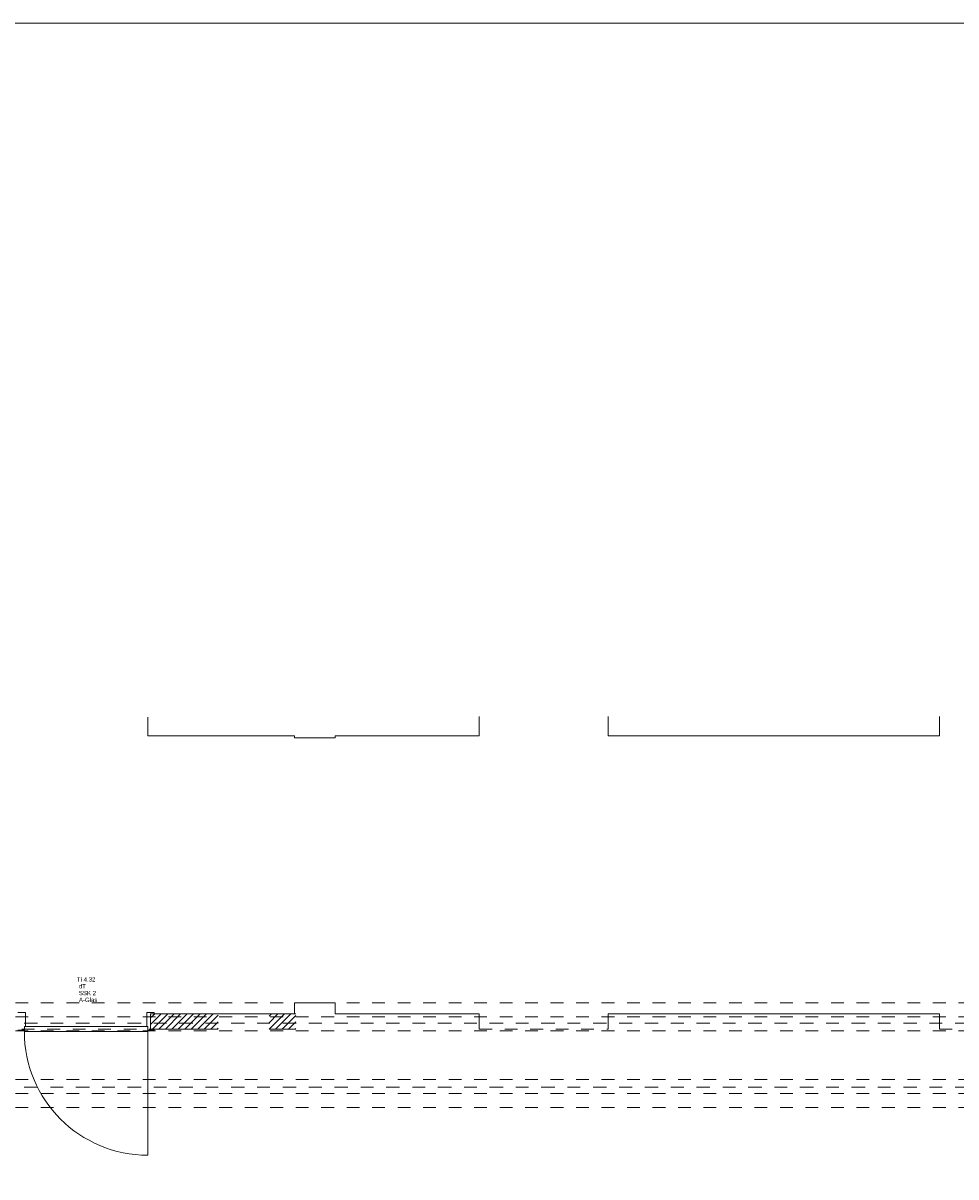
# Model space of a CAD drawing. Header units: metres. Extents: x -3.5 to 65.3, y -10.9 to 16.7.
# Tile 233 of 234: x 52.2 to 59.6, y 4.6 to 13.7. Entities that reach past the tile are written whole.
import ezdxf

# ---------------------------------------------------------------- set-up
doc = ezdxf.new("R2010")
doc.units = ezdxf.units.M
doc.header["$MEASUREMENT"] = 0
for name, pattern in [('Achse', [0.08, 0.04, -0.02, 0, -0.02]), ('Strichlinie doppelt', [0.218722, 0.105833, -0.042333, 0.028222, -0.042333]), ('Strichlinie eng', [0.046, 0.03, -0.016]), ('Untersicht', [0.04, 0.03, -0.01]), ('Wipeout_Contour', [1, 0, -1])]:
    doc.linetypes.add(name, pattern=pattern)
for name, color, linetype in [('451 - Universal.Achsen Raster', 7, 'Continuous'), ('603 - Struktur.Bodenplatte_ Decke Roh', 7, 'Continuous'), ('605 - Struktur.Wand Innen', 7, 'Continuous'), ('608 - Struktur.Träger', 7, 'Continuous'), ('650 - Abdeckung.Fußboden Aufbau', 7, 'Continuous')]:
    doc.layers.add(name, color=color, linetype=linetype)
doc.styles.add('ERSTELLTER_STIL_1', font='txt')
pattern_1 = [(45, (0, 0), (-0.025455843, 0.025455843), [])]

msp = doc.modelspace()

# ---------------------------------------------------------------- linework, layer by layer
at = {"layer": '451 - Universal.Achsen Raster', "color": 160, "linetype": 'Strichlinie doppelt', "lineweight": 9, "true_color": 0x3232ff}
msp.add_line((64.935, 5.35), (-3.175, 5.35), dxfattribs=at)
at = {"layer": '603 - Struktur.Bodenplatte_ Decke Roh', "color": 7, "linetype": 'Continuous', "lineweight": 18, "flags": 128}
msp.add_lwpolyline([(-0.015, 0.005), (62.275, 0.005), (62.275, 13.695), (50.78, 13.695), (50.78, 13.455), (50.78, 13), (50.84, 13), (50.84, 8.585), (49.03, 8.585), (49.03, 8.725), (47.41, 8.725), (47.41, 13), (47.48, 13), (47.48, 13.455), (47.48, 13.695), (14.78, 13.695)], dxfattribs=at)
at = {"layer": '605 - Struktur.Wand Innen', "color": 1, "linetype": 'Continuous', "lineweight": 13}
for p, q in [((52.2, 5.935), (52.26, 5.935)), ((52.26, 5.935), (52.26, 5.825)), ((52.25, 5.795), (52.2, 5.795)), ((52.26, 5.825), (52.25, 5.825)), ((52.25, 5.825), (52.25, 5.795)), ((52.25, 5.785), (52.25, 5.825))]:
    msp.add_line(p, q, dxfattribs=at)
at = {"layer": '608 - Struktur.Träger', "color": 7, "linetype": 'Untersicht', "lineweight": 13}
for p, q in [((0.38, 6.01), (61.88, 6.01)), ((0.38, 5.41), (61.88, 5.41)), ((0.38, 5.19), (61.88, 5.19))]:
    msp.add_line(p, q, dxfattribs=at)
at = {"layer": '608 - Struktur.Träger', "color": 7, "linetype": 'Achse', "lineweight": 9}
msp.add_line((0.38, 5.3), (61.88, 5.3), dxfattribs=at)
at = {"layer": '650 - Abdeckung.Fußboden Aufbau', "color": 7, "linetype": 'Continuous', "lineweight": 13, "flags": 128}
for points in [[(55.82, 8.255), (55.82, 8.105), (54.69, 8.105), (54.69, 8.09), (54.37, 8.09), (54.37, 8.105), (53.22, 8.105), (53.22, 8.25)], [(59.43, 8.255), (59.43, 8.105), (56.83, 8.105), (56.83, 8.255)], [(53.24, 5.805), (53.24, 5.925), (54.37, 5.925), (54.37, 6.01), (54.69, 6.01), (54.69, 5.925), (55.82, 5.925), (55.82, 5.8045)], [(56.83, 5.8045), (56.83, 5.925), (59.43, 5.925), (59.43, 5.805)]]:
    msp.add_lwpolyline(points, dxfattribs=at)
at = {"layer": '650 - Abdeckung.Fußboden Aufbau', "color": 7, "linetype": 'Strichlinie eng', "lineweight": 13, "flags": 128}
for points in [[(52.23, 5.805), (53.24, 5.805)], [(55.82, 5.8045), (56.83, 5.8045)], [(59.43, 5.805), (60.44, 5.805)]]:
    msp.add_lwpolyline(points, dxfattribs=at)

# ---------------------------------------------------------------- texts
at = {"layer": '605 - Struktur.Wand Innen', "color": 1, "lineweight": 9, "char_height": 0.034, "style": 'ERSTELLTER_STIL_1'}
for s, insert, attachment_point in [('\\A1;{\\pqr;\\pt0;\\fArial|b0|i0|c0|p38;}', (52.652, 6.1653), 3), ('\\A1;{\\pqc;\\pt0;\\fArial|b0|i0|c0|p38;Ti 4.32}', (52.735, 6.1764), 8), ('\\A1;{\\pql;\\pt0;\\fArial|b0|i0|c0|p38;dT}', (52.6781, 6.1575), 1), ('\\A1;{\\pqr;\\pt0;\\fArial|b0|i0|c0|p38;}', (52.652, 6.1119), 3), ('\\A1;{\\pql;\\pt0;\\fArial|b0|i0|c0|p38;SSK 2}', (52.6781, 6.1041), 1), ('\\A1;{\\pqr;\\pt0;\\fArial|b0|i0|c0|p38;}', (52.652, 6.0584), 3), ('\\A1;{\\pql;\\pt0;\\fArial|b0|i0|c0|p38;A-Glas}', (52.6781, 6.0507), 1)]:
    msp.add_mtext(s, dxfattribs=dict(at, insert=insert, attachment_point=attachment_point))

# ---------------------------------------------------------------- next in the draw order: wipeouts: each hides what was drawn before it
at = {"color": 254, "linetype": 'Wipeout_Contour', "lineweight": 0, "ltscale": 215.310029}
msp.add_wipeout([(53.24, 5.925), (53.24, 5.805), (53.77, 5.805), (53.77, 5.925)], dxfattribs=at).dxf.layer = '605 - Struktur.Wand Innen'
at = {"color": 254, "linetype": 'Wipeout_Contour', "lineweight": 0, "ltscale": 218.37248}
msp.add_wipeout([(54.38, 5.925), (54.17, 5.925), (54.17, 5.805), (54.38, 5.805)], dxfattribs=at).dxf.layer = '605 - Struktur.Wand Innen'

# ---------------------------------------------------------------- next in the draw order: hatches: boundary and pattern name
at = {"layer": '605 - Struktur.Wand Innen', "linetype": 'Continuous', "lineweight": 0, "true_color": 0x000000}
h = msp.add_hatch(dxfattribs=at)
h.set_pattern_fill('MW_Ziegel_0001', color=18, style=0, pattern_type=2)
h.set_pattern_definition(pattern_1)
h.paths.add_polyline_path([(53.24, 5.925), (53.24, 5.805), (53.77, 5.805), (53.77, 5.925)])
h = msp.add_hatch(dxfattribs=at)
h.set_pattern_fill('MW_Ziegel_0001', color=18, style=0, pattern_type=2)
h.set_pattern_definition(pattern_1)
h.paths.add_polyline_path([(54.38, 5.925), (54.17, 5.925), (54.17, 5.805), (54.38, 5.805)])

# ---------------------------------------------------------------- next in the draw order: linework, layer by layer
at = {"layer": '451 - Universal.Achsen Raster', "color": 160, "linetype": 'Strichlinie doppelt', "lineweight": 9, "true_color": 0x3232ff}
msp.add_line((64.935, 5.85), (-3.175, 5.85), dxfattribs=at)
at = {"layer": '605 - Struktur.Wand Innen', "color": 1, "linetype": 'Continuous', "lineweight": 13}
for p, q in [((53.21, 5.935), (53.21, 5.825)), ((53.27, 5.935), (53.21, 5.935)), ((53.24, 5.805), (53.24, 5.925)), ((53.24, 5.925), (53.27, 5.925)), ((53.27, 5.925), (53.27, 5.935)), ((52.25, 5.825), (53.22, 5.825)), ((53.21, 5.825), (53.22, 5.825)), ((53.22, 5.825), (53.22, 5.795)), ((53.22, 5.825), (53.22, 5.785)), ((53.22, 5.795), (53.27, 5.795)), ((53.27, 5.805), (53.24, 5.805)), ((53.27, 5.795), (53.27, 5.805)), ((53.22, 5.785), (52.25, 5.785)), ((53.22, 5.785), (53.22, 4.815))]:
    msp.add_line(p, q, dxfattribs=at)
at = {"layer": '605 - Struktur.Wand Innen', "color": 7, "linetype": 'Continuous', "lineweight": 18}
msp.add_line((53.24, 5.925), (53.24, 5.805), dxfattribs=at)
msp.add_line((53.24, 5.925), (53.24, 5.805), dxfattribs=at)
msp.add_line((53.24, 5.925), (53.24, 5.805), dxfattribs=at)
at = {"layer": '605 - Struktur.Wand Innen', "color": 7, "linetype": 'Continuous', "lineweight": 18, "flags": 128}
for points in [[(53.77, 5.925), (53.24, 5.925)], [(54.38, 5.925), (54.17, 5.925)], [(53.24, 5.805), (53.77, 5.805)], [(54.17, 5.805), (54.38, 5.805)]]:
    msp.add_lwpolyline(points, dxfattribs=at)
at = {"layer": '605 - Struktur.Wand Innen', "color": 1, "linetype": 'Continuous', "lineweight": 9}
msp.add_arc((53.22, 5.785), 0.97, 180, 270, dxfattribs=at)
at = {"layer": '608 - Struktur.Träger', "color": 7, "linetype": 'Achse', "lineweight": 9}
msp.add_line((0.38, 5.9), (61.88, 5.9), dxfattribs=at)
at = {"layer": '608 - Struktur.Träger', "color": 7, "linetype": 'Untersicht', "lineweight": 13}
msp.add_line((0.38, 5.79), (61.88, 5.79), dxfattribs=at)

doc.saveas('drawing.dxf')
